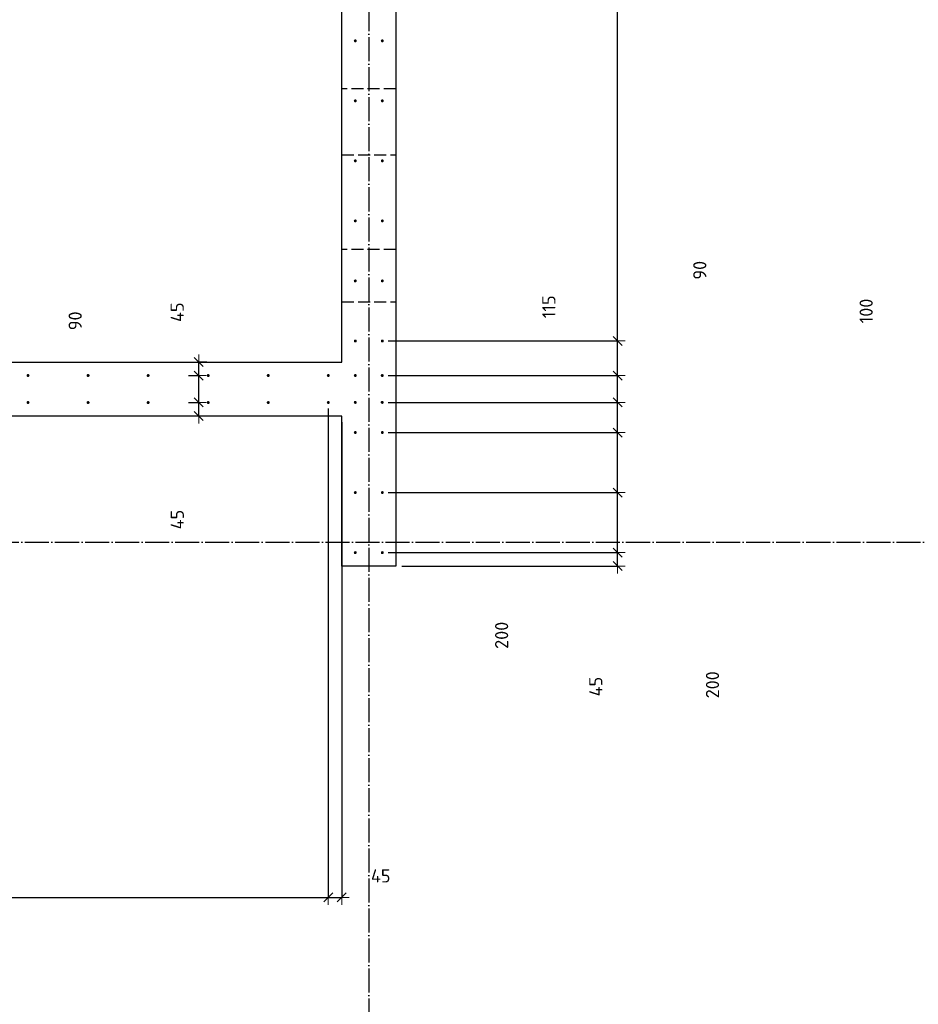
# Model space of a CAD drawing. Header units: millimetres. Extents: x -2258 to 68686, y -2266 to 30725.
# Tile 79 of 83: x 59617 to 62610, y 6860 to 10140. Entities that reach past the tile are written whole.
import ezdxf

# ---------------------------------------------------------------- set-up
doc = ezdxf.new("R2010")
doc.units = ezdxf.units.MM
doc.header["$PDMODE"] = 65
for name, pattern in [('______11', [100, 80, -10, 0, -10]), ('______2', [54, 40, -14]), ('______5', [220, 160, -20, 20, -20])]:
    doc.linetypes.add(name, pattern=pattern)
doc.layers.add('Арм.стержн. вертикальными 1', color=22, linetype='Continuous', lineweight=35)
doc.layers.add('Размерная линия_ общее', color=7, linetype='Continuous', lineweight=13)
doc.layers.add('Осевая линия_ общее', color=7, linetype='______5', lineweight=13, true_color=0xa0a0a0)
doc.styles.add('ISOCPEUR', font='ISOCPEUR')
doc.dimstyles.new('DIMSTYLE_11', dxfattribs={"dimtxt": 44, "dimasz": 50, "dimexe": 0, "dimexo": 0, "dimgap": 22, "dimtad": 2, "dimdec": 0, "dimrnd": 5, "dimzin": 12, "dimdsep": 46, "dimtxsty": 'ISOCPEUR', "dimblk1": 'ALL_ML_STRICH', "dimblk2": 'ALL_ML_STRICH', "dimsah": 1, "dimcen": 0, "dimclrd": 7, "dimclre": 256, "dimclrt": 7, "dimadec": 0, "dimazin": 0, "dimtfac": 1, "dimtdec": 0, "dimtix": 1, "dimtmove": 2, "dimatfit": 3, "dimfxl": 0, "dimtvp": 1.2, "dimtzin": 0, "dimlwd": 0, "dimlwe": -3, "dimarcsym": 0})
doc.dimstyles.new('DIMSTYLE_13', dxfattribs={"dimtxt": 44, "dimasz": 50, "dimexe": 0, "dimexo": 0, "dimgap": 22, "dimtad": 0, "dimdec": 0, "dimrnd": 5, "dimzin": 12, "dimdsep": 46, "dimtxsty": 'ISOCPEUR', "dimblk1": 'ALL_ML_STRICH', "dimblk2": 'ALL_ML_STRICH', "dimsah": 1, "dimcen": 0, "dimclrd": 7, "dimclre": 256, "dimclrt": 7, "dimadec": 0, "dimazin": 0, "dimtfac": 1, "dimtdec": 0, "dimtix": 1, "dimtmove": 2, "dimatfit": 3, "dimfxl": 0, "dimtvp": 1.2, "dimtzin": 0, "dimlwd": 0, "dimlwe": -3, "dimarcsym": 0})
doc.dimstyles.new('DIMSTYLE_3', dxfattribs={"dimtxt": 44, "dimasz": 50, "dimexe": 0, "dimexo": 0, "dimgap": 22, "dimtad": 2, "dimdec": 0, "dimrnd": 5, "dimzin": 12, "dimdsep": 46, "dimtxsty": 'ISOCPEUR', "dimblk1": 'ALL_ML_STRICH', "dimblk2": 'ALL_ML_STRICH', "dimsah": 1, "dimcen": 0, "dimclrd": 7, "dimclre": 256, "dimclrt": 7, "dimadec": 0, "dimazin": 0, "dimtfac": 1, "dimtdec": 0, "dimtix": 1, "dimtmove": 2, "dimatfit": 3, "dimfxl": 0, "dimtzin": 0, "dimlwd": 0, "dimlwe": -3, "dimarcsym": 0})
doc.dimstyles.new('DIMSTYLE_8', dxfattribs={"dimtxt": 44, "dimasz": 50, "dimexe": 0, "dimexo": 0, "dimgap": 22, "dimtad": 0, "dimdec": 0, "dimrnd": 5, "dimzin": 12, "dimdsep": 46, "dimtxsty": 'ISOCPEUR', "dimblk1": 'ALL_ML_STRICH', "dimblk2": 'ALL_ML_STRICH', "dimsah": 1, "dimcen": 0, "dimclrd": 7, "dimclre": 256, "dimclrt": 7, "dimadec": 0, "dimazin": 0, "dimtfac": 1, "dimtdec": 0, "dimtix": 1, "dimtmove": 2, "dimatfit": 3, "dimfxl": 0, "dimtzin": 0, "dimlwd": 0, "dimlwe": -3, "dimarcsym": 0})

# ---------------------------------------------------------------- blocks, each defined once
blk = doc.blocks.new('ALL_ML_STRICH')
at = {"color": 0, "linetype": 'ByBlock', "lineweight": -2}
for p, q in [((-1, 0), (0.5, 0)), ((-0.3, -0.3), (0.3, 0.3)), ((0, -0.5), (0, 0.5))]:
    blk.add_line(p, q, dxfattribs=at)
blk = doc.blocks.new('*D125')
at = {"layer": 'DEFPOINTS', "color": 7, "linetype": 'Continuous', "lineweight": 13, "transparency": 33554687}
for p in [(60825, 8365), (60870, 8320), (61608.5, 8320)]:
    blk.add_point(p, dxfattribs=at)
at = {"layer": 'Размерная линия_ общее', "color": 253, "linetype": 'Continuous', "lineweight": -2, "true_color": 0xa0a0a0, "transparency": 33554687}
for p, q in [((60845, 8365), (61608.5, 8365)), ((60890, 8320), (61608.5, 8320))]:
    blk.add_line(p, q, dxfattribs=at)
at = {"layer": 'Размерная линия_ общее', "color": 7, "linetype": 'Continuous', "lineweight": -2, "transparency": 33554687}
blk.add_line((61608.5, 8320), (61608.5, 8365), dxfattribs=at)
at = {"layer": 'Размерная линия_ общее', "color": 7, "linetype": 'Continuous', "lineweight": 13, "transparency": 33554687, "xscale": 50, "yscale": 50, "zscale": 50}
for p, rotation in [((61608.5, 8365), 90), ((61608.5, 8320), 270)]:
    blk.add_blockref('ALL_ML_STRICH', p, dxfattribs=dict(at, rotation=rotation))
at = {"layer": 'Размерная линия_ общее', "color": 7, "linetype": 'Continuous', "lineweight": 13, "transparency": 33554687, "insert": (61536, 7918.8), "char_height": 44, "width": 88, "attachment_point": 5, "rotation": 90, "style": 'ISOCPEUR'}
blk.add_mtext('\\A1;{45}', dxfattribs=at)
blk = doc.blocks.new('*D126')
at = {"layer": 'DEFPOINTS', "color": 7, "linetype": 'Continuous', "lineweight": 13, "transparency": 33554687}
for p in [(60825, 8565), (60825, 8365), (61608.5, 8365)]:
    blk.add_point(p, dxfattribs=at)
at = {"layer": 'Размерная линия_ общее', "color": 253, "linetype": 'Continuous', "lineweight": -2, "true_color": 0xa0a0a0, "transparency": 33554687}
for p, q in [((60845, 8565), (61608.5, 8565)), ((60845, 8365), (61608.5, 8365))]:
    blk.add_line(p, q, dxfattribs=at)
at = {"layer": 'Размерная линия_ общее', "color": 7, "linetype": 'Continuous', "lineweight": -2, "transparency": 33554687}
blk.add_line((61608.5, 8365), (61608.5, 8565), dxfattribs=at)
at = {"layer": 'Размерная линия_ общее', "color": 7, "linetype": 'Continuous', "lineweight": 13, "transparency": 33554687, "xscale": 50, "yscale": 50, "zscale": 50}
for p, rotation in [((61608.5, 8565), 90), ((61608.5, 8365), 270)]:
    blk.add_blockref('ALL_ML_STRICH', p, dxfattribs=dict(at, rotation=rotation))
at = {"layer": 'Размерная линия_ общее', "color": 7, "linetype": 'Continuous', "lineweight": 13, "transparency": 33554687, "insert": (61924.7, 7924.7), "char_height": 44, "width": 132, "attachment_point": 5, "rotation": 90, "style": 'ISOCPEUR'}
blk.add_mtext('\\A1;{200}', dxfattribs=at)
blk = doc.blocks.new('*D127')
at = {"layer": 'DEFPOINTS', "color": 7, "linetype": 'Continuous', "lineweight": 13, "transparency": 33554687}
for p in [(60825, 8765), (60825, 8565), (61608.5, 8565)]:
    blk.add_point(p, dxfattribs=at)
at = {"layer": 'Размерная линия_ общее', "color": 253, "linetype": 'Continuous', "lineweight": -2, "true_color": 0xa0a0a0, "transparency": 33554687}
for p, q in [((60845, 8765), (61608.5, 8765)), ((60845, 8565), (61608.5, 8565))]:
    blk.add_line(p, q, dxfattribs=at)
at = {"layer": 'Размерная линия_ общее', "color": 7, "linetype": 'Continuous', "lineweight": -2, "transparency": 33554687}
blk.add_line((61608.5, 8565), (61608.5, 8765), dxfattribs=at)
at = {"layer": 'Размерная линия_ общее', "color": 7, "linetype": 'Continuous', "lineweight": 13, "transparency": 33554687, "xscale": 50, "yscale": 50, "zscale": 50}
for p, rotation in [((61608.5, 8765), 90), ((61608.5, 8565), 270)]:
    blk.add_blockref('ALL_ML_STRICH', p, dxfattribs=dict(at, rotation=rotation))
at = {"layer": 'Размерная линия_ общее', "color": 7, "linetype": 'Continuous', "lineweight": 13, "transparency": 33554687, "insert": (61222.4, 8089.6), "char_height": 44, "width": 132, "attachment_point": 5, "rotation": 90, "style": 'ISOCPEUR'}
blk.add_mtext('\\A1;{200}', dxfattribs=at)
blk = doc.blocks.new('*D128')
at = {"layer": 'DEFPOINTS', "color": 7, "linetype": 'Continuous', "lineweight": 13, "transparency": 33554687}
for p in [(60824.5, 8865.5), (60825, 8765), (61608.5, 8765)]:
    blk.add_point(p, dxfattribs=at)
at = {"layer": 'Размерная линия_ общее', "color": 253, "linetype": 'Continuous', "lineweight": -2, "true_color": 0xa0a0a0, "transparency": 33554687}
for p, q in [((60844.5, 8865.5), (61608.5, 8865.5)), ((60845, 8765), (61608.5, 8765))]:
    blk.add_line(p, q, dxfattribs=at)
at = {"layer": 'Размерная линия_ общее', "color": 7, "linetype": 'Continuous', "lineweight": -2, "transparency": 33554687}
blk.add_line((61608.5, 8765), (61608.5, 8865.5), dxfattribs=at)
at = {"layer": 'Размерная линия_ общее', "color": 7, "linetype": 'Continuous', "lineweight": 13, "transparency": 33554687, "xscale": 50, "yscale": 50, "zscale": 50}
for p, rotation in [((61608.5, 8865.5), 90), ((61608.5, 8765), 270)]:
    blk.add_blockref('ALL_ML_STRICH', p, dxfattribs=dict(at, rotation=rotation))
at = {"layer": 'Размерная линия_ общее', "color": 7, "linetype": 'Continuous', "lineweight": 13, "transparency": 33554687, "insert": (62436.5, 9169.9), "char_height": 44, "width": 132, "attachment_point": 5, "rotation": 90, "style": 'ISOCPEUR'}
blk.add_mtext('\\A1;{100}', dxfattribs=at)
blk = doc.blocks.new('*D129')
at = {"layer": 'DEFPOINTS', "color": 7, "linetype": 'Continuous', "lineweight": 13, "transparency": 33554687}
for p in [(60824.5, 8955), (60824.5, 8865.5), (61608.5, 8865.5)]:
    blk.add_point(p, dxfattribs=at)
at = {"layer": 'Размерная линия_ общее', "color": 253, "linetype": 'Continuous', "lineweight": -2, "true_color": 0xa0a0a0, "transparency": 33554687}
for p, q in [((60844.5, 8955), (61608.5, 8955)), ((60844.5, 8865.5), (61608.5, 8865.5))]:
    blk.add_line(p, q, dxfattribs=at)
at = {"layer": 'Размерная линия_ общее', "color": 7, "linetype": 'Continuous', "lineweight": -2, "transparency": 33554687}
blk.add_line((61608.5, 8865.5), (61608.5, 8955), dxfattribs=at)
at = {"layer": 'Размерная линия_ общее', "color": 7, "linetype": 'Continuous', "lineweight": 13, "transparency": 33554687, "xscale": 50, "yscale": 50, "zscale": 50}
for p, rotation in [((61608.5, 8955), 90), ((61608.5, 8865.5), 270)]:
    blk.add_blockref('ALL_ML_STRICH', p, dxfattribs=dict(at, rotation=rotation))
at = {"layer": 'Размерная линия_ общее', "color": 7, "linetype": 'Continuous', "lineweight": 13, "transparency": 33554687, "insert": (61882.4, 9305.6), "char_height": 44, "width": 88, "attachment_point": 5, "rotation": 90, "style": 'ISOCPEUR'}
blk.add_mtext('\\A1;{90}', dxfattribs=at)
blk = doc.blocks.new('*D130')
at = {"layer": 'DEFPOINTS', "color": 7, "linetype": 'Continuous', "lineweight": 13, "transparency": 33554687}
for p in [(60825, 9070), (60824.5, 8955), (61608.5, 8955)]:
    blk.add_point(p, dxfattribs=at)
at = {"layer": 'Размерная линия_ общее', "color": 253, "linetype": 'Continuous', "lineweight": -2, "true_color": 0xa0a0a0, "transparency": 33554687}
for p, q in [((60845, 9070), (61608.5, 9070)), ((60844.5, 8955), (61608.5, 8955))]:
    blk.add_line(p, q, dxfattribs=at)
at = {"layer": 'Размерная линия_ общее', "color": 7, "linetype": 'Continuous', "lineweight": -2, "transparency": 33554687}
blk.add_line((61608.5, 8955), (61608.5, 9070), dxfattribs=at)
at = {"layer": 'Размерная линия_ общее', "color": 7, "linetype": 'Continuous', "lineweight": 13, "transparency": 33554687, "xscale": 50, "yscale": 50, "zscale": 50}
for p, rotation in [((61608.5, 9070), 90), ((61608.5, 8955), 270)]:
    blk.add_blockref('ALL_ML_STRICH', p, dxfattribs=dict(at, rotation=rotation))
at = {"layer": 'Размерная линия_ общее', "color": 7, "linetype": 'Continuous', "lineweight": 13, "transparency": 33554687, "insert": (61379.6, 9183.9), "char_height": 44, "width": 132, "attachment_point": 5, "rotation": 90, "style": 'ISOCPEUR'}
blk.add_mtext('\\A1;{115}', dxfattribs=at)
blk = doc.blocks.new('*D131')
at = {"layer": 'DEFPOINTS', "color": 7, "linetype": 'Continuous', "lineweight": 13, "transparency": 33554687}
for p in [(60825, 13870), (60825, 9070), (61608.5, 9070)]:
    blk.add_point(p, dxfattribs=at)
at = {"layer": 'Размерная линия_ общее', "color": 253, "linetype": 'Continuous', "lineweight": -2, "true_color": 0xa0a0a0, "transparency": 33554687}
for p, q in [((60845, 13870), (61608.5, 13870)), ((60845, 9070), (61608.5, 9070))]:
    blk.add_line(p, q, dxfattribs=at)
at = {"layer": 'Размерная линия_ общее', "color": 7, "linetype": 'Continuous', "lineweight": -2, "transparency": 33554687}
blk.add_line((61608.5, 9070), (61608.5, 13870), dxfattribs=at)
at = {"layer": 'Размерная линия_ общее', "color": 7, "linetype": 'Continuous', "lineweight": 13, "transparency": 33554687, "xscale": 50, "yscale": 50, "zscale": 50}
for p, rotation in [((61608.5, 13870), 90), ((61608.5, 9070), 270)]:
    blk.add_blockref('ALL_ML_STRICH', p, dxfattribs=dict(at, rotation=rotation))
at = {"layer": 'Размерная линия_ общее', "color": 7, "linetype": 'Continuous', "lineweight": 13, "transparency": 33554687, "insert": (61514.5, 11314), "char_height": 44, "width": 2.2, "attachment_point": 1, "rotation": 90, "line_spacing_factor": 0.60241, "style": 'ISOCPEUR'}
blk.add_mtext('\\W0.91;24х200=4800', dxfattribs=at)
blk = doc.blocks.new('*D139')
at = {"layer": 'DEFPOINTS', "color": 7, "linetype": 'Continuous', "lineweight": 13, "transparency": 33554687}
for p in [(60159.6, 8865.5), (60213.3, 8820), (60260.1, 8820)]:
    blk.add_point(p, dxfattribs=at)
at = {"layer": 'Размерная линия_ общее', "color": 253, "linetype": 'Continuous', "lineweight": -2, "true_color": 0xa0a0a0, "transparency": 33554687}
for p, q in [((60179.6, 8865.5), (60213.3, 8865.5)), ((60240.1, 8820), (60213.3, 8820))]:
    blk.add_line(p, q, dxfattribs=at)
at = {"layer": 'Размерная линия_ общее', "color": 7, "linetype": 'Continuous', "lineweight": -2, "transparency": 33554687}
blk.add_line((60213.3, 8820), (60213.3, 8865.5), dxfattribs=at)
at = {"layer": 'Размерная линия_ общее', "color": 7, "linetype": 'Continuous', "lineweight": 13, "transparency": 33554687, "xscale": 50, "yscale": 50, "zscale": 50}
for p, rotation in [((60213.3, 8865.5), 90), ((60213.3, 8820), 270)]:
    blk.add_blockref('ALL_ML_STRICH', p, dxfattribs=dict(at, rotation=rotation))
at = {"layer": 'Размерная линия_ общее', "color": 7, "linetype": 'Continuous', "lineweight": 13, "transparency": 33554687, "insert": (60141.9, 8475.1), "char_height": 44, "width": 88, "attachment_point": 5, "rotation": 90, "style": 'ISOCPEUR'}
blk.add_mtext('\\A1;{45}', dxfattribs=at)
blk = doc.blocks.new('*D140')
at = {"layer": 'DEFPOINTS', "color": 7, "linetype": 'Continuous', "lineweight": 13, "transparency": 33554687}
for p in [(60159.6, 8955), (60159.6, 8865.5), (60213.3, 8865.5)]:
    blk.add_point(p, dxfattribs=at)
at = {"layer": 'Размерная линия_ общее', "color": 253, "linetype": 'Continuous', "lineweight": -2, "true_color": 0xa0a0a0, "transparency": 33554687}
for p, q in [((60179.6, 8955), (60213.3, 8955)), ((60179.6, 8865.5), (60213.3, 8865.5))]:
    blk.add_line(p, q, dxfattribs=at)
at = {"layer": 'Размерная линия_ общее', "color": 7, "linetype": 'Continuous', "lineweight": -2, "transparency": 33554687}
blk.add_line((60213.3, 8865.5), (60213.3, 8955), dxfattribs=at)
at = {"layer": 'Размерная линия_ общее', "color": 7, "linetype": 'Continuous', "lineweight": 13, "transparency": 33554687, "xscale": 50, "yscale": 50, "zscale": 50}
for p, rotation in [((60213.3, 8955), 90), ((60213.3, 8865.5), 270)]:
    blk.add_blockref('ALL_ML_STRICH', p, dxfattribs=dict(at, rotation=rotation))
at = {"layer": 'Размерная линия_ общее', "color": 7, "linetype": 'Continuous', "lineweight": 13, "transparency": 33554687, "insert": (59802, 9137.2), "char_height": 44, "width": 88, "attachment_point": 5, "rotation": 90, "style": 'ISOCPEUR'}
blk.add_mtext('\\A1;{90}', dxfattribs=at)
blk = doc.blocks.new('*D141')
at = {"layer": 'DEFPOINTS', "color": 7, "linetype": 'Continuous', "lineweight": 13, "transparency": 33554687}
for p in [(60260.1, 9000), (60159.6, 8955), (60213.3, 8955)]:
    blk.add_point(p, dxfattribs=at)
at = {"layer": 'Размерная линия_ общее', "color": 253, "linetype": 'Continuous', "lineweight": -2, "true_color": 0xa0a0a0, "transparency": 33554687}
for p, q in [((60240.1, 9000), (60213.3, 9000)), ((60179.6, 8955), (60213.3, 8955))]:
    blk.add_line(p, q, dxfattribs=at)
at = {"layer": 'Размерная линия_ общее', "color": 7, "linetype": 'Continuous', "lineweight": -2, "transparency": 33554687}
blk.add_line((60213.3, 8955), (60213.3, 9000), dxfattribs=at)
at = {"layer": 'Размерная линия_ общее', "color": 7, "linetype": 'Continuous', "lineweight": 13, "transparency": 33554687, "xscale": 50, "yscale": 50, "zscale": 50}
for p, rotation in [((60213.3, 9000), 90), ((60213.3, 8955), 270)]:
    blk.add_blockref('ALL_ML_STRICH', p, dxfattribs=dict(at, rotation=rotation))
at = {"layer": 'Размерная линия_ общее', "color": 7, "linetype": 'Continuous', "lineweight": 13, "transparency": 33554687, "insert": (60141.7, 9165.8), "char_height": 44, "width": 88, "attachment_point": 5, "rotation": 90, "style": 'ISOCPEUR'}
blk.add_mtext('\\A1;{45}', dxfattribs=at)
blk = doc.blocks.new('*D460')
at = {"layer": 'DEFPOINTS', "color": 7, "linetype": 'Continuous', "lineweight": 13, "transparency": 33554687}
for p in [(58245, 8865), (60645, 8865), (58245, 7216.7)]:
    blk.add_point(p, dxfattribs=at)
at = {"layer": 'Размерная линия_ общее', "color": 253, "linetype": 'Continuous', "lineweight": -2, "true_color": 0xa0a0a0, "transparency": 33554687}
for p, q in [((58245, 8845), (58245, 7216.7)), ((60645, 8845), (60645, 7216.7))]:
    blk.add_line(p, q, dxfattribs=at)
at = {"layer": 'Размерная линия_ общее', "color": 7, "linetype": 'Continuous', "lineweight": -2, "transparency": 33554687}
blk.add_line((58245, 7216.7), (60645, 7216.7), dxfattribs=at)
at = {"layer": 'Размерная линия_ общее', "color": 7, "linetype": 'Continuous', "lineweight": 13, "transparency": 33554687, "xscale": 50, "yscale": 50, "zscale": 50, "rotation": 180}
blk.add_blockref('ALL_ML_STRICH', (58245, 7216.7), dxfattribs=at)
at = {"layer": 'Размерная линия_ общее', "color": 7, "linetype": 'Continuous', "lineweight": 13, "transparency": 33554687, "xscale": 50, "yscale": 50, "zscale": 50}
blk.add_blockref('ALL_ML_STRICH', (60645, 7216.7), dxfattribs=at)
at = {"layer": 'Размерная линия_ общее', "color": 7, "linetype": 'Continuous', "lineweight": 13, "transparency": 33554687, "insert": (59295, 7310.7), "char_height": 44, "width": 2.2, "attachment_point": 1, "line_spacing_factor": 0.60241, "style": 'ISOCPEUR'}
blk.add_mtext('\\W0.91;12х200=2400', dxfattribs=at)
blk = doc.blocks.new('*D461')
at = {"layer": 'DEFPOINTS', "color": 7, "linetype": 'Continuous', "lineweight": 13, "transparency": 33554687}
for p in [(60645, 8865), (60690, 8820), (60645, 7216.7)]:
    blk.add_point(p, dxfattribs=at)
at = {"layer": 'Размерная линия_ общее', "color": 253, "linetype": 'Continuous', "lineweight": -2, "true_color": 0xa0a0a0, "transparency": 33554687}
for p, q in [((60645, 8845), (60645, 7216.7)), ((60690, 8800), (60690, 7216.7))]:
    blk.add_line(p, q, dxfattribs=at)
at = {"layer": 'Размерная линия_ общее', "color": 7, "linetype": 'Continuous', "lineweight": -2, "transparency": 33554687}
blk.add_line((60645, 7216.7), (60690, 7216.7), dxfattribs=at)
at = {"layer": 'Размерная линия_ общее', "color": 7, "linetype": 'Continuous', "lineweight": 13, "transparency": 33554687, "xscale": 50, "yscale": 50, "zscale": 50, "rotation": 180}
blk.add_blockref('ALL_ML_STRICH', (60645, 7216.7), dxfattribs=at)
at = {"layer": 'Размерная линия_ общее', "color": 7, "linetype": 'Continuous', "lineweight": 13, "transparency": 33554687, "xscale": 50, "yscale": 50, "zscale": 50}
blk.add_blockref('ALL_ML_STRICH', (60690, 7216.7), dxfattribs=at)
at = {"layer": 'Размерная линия_ общее', "color": 7, "linetype": 'Continuous', "lineweight": 13, "transparency": 33554687, "insert": (60819.7, 7288.2), "char_height": 44, "width": 88, "attachment_point": 5, "style": 'ISOCPEUR'}
blk.add_mtext('\\A1;{45}', dxfattribs=at)

msp = doc.modelspace()

# ---------------------------------------------------------------- hatches: boundary and pattern name
at = {"layer": 'Арм.стержн. вертикальными 1', "linetype": 'Continuous', "lineweight": 50, "transparency": 33554687}
for points in [[(60740, 10070), (60739.6, 10071.9), (60738.5, 10073.5), (60736.9, 10074.6), (60735, 10075), (60733.1, 10074.6), (60731.5, 10073.5), (60730.4, 10071.9), (60730, 10070), (60730.4, 10068.1), (60731.5, 10066.5), (60733.1, 10065.4), (60735, 10065), (60736.9, 10065.4), (60738.5, 10066.5), (60739.6, 10068.1)], [(60830, 10070), (60829.6, 10071.9), (60828.5, 10073.5), (60826.9, 10074.6), (60825, 10075), (60823.1, 10074.6), (60821.5, 10073.5), (60820.4, 10071.9), (60820, 10070), (60820.4, 10068.1), (60821.5, 10066.5), (60823.1, 10065.4), (60825, 10065), (60826.9, 10065.4), (60828.5, 10066.5), (60829.6, 10068.1)], [(60740, 9870), (60739.6, 9871.9), (60738.5, 9873.5), (60736.9, 9874.6), (60735, 9875), (60733.1, 9874.6), (60731.5, 9873.5), (60730.4, 9871.9), (60730, 9870), (60730.4, 9868.1), (60731.5, 9866.5), (60733.1, 9865.4), (60735, 9865), (60736.9, 9865.4), (60738.5, 9866.5), (60739.6, 9868.1)], [(60830, 9870), (60829.6, 9871.9), (60828.5, 9873.5), (60826.9, 9874.6), (60825, 9875), (60823.1, 9874.6), (60821.5, 9873.5), (60820.4, 9871.9), (60820, 9870), (60820.4, 9868.1), (60821.5, 9866.5), (60823.1, 9865.4), (60825, 9865), (60826.9, 9865.4), (60828.5, 9866.5), (60829.6, 9868.1)], [(60740, 9670), (60739.6, 9671.9), (60738.5, 9673.5), (60736.9, 9674.6), (60735, 9675), (60733.1, 9674.6), (60731.5, 9673.5), (60730.4, 9671.9), (60730, 9670), (60730.4, 9668.1), (60731.5, 9666.5), (60733.1, 9665.4), (60735, 9665), (60736.9, 9665.4), (60738.5, 9666.5), (60739.6, 9668.1)], [(60830, 9670), (60829.6, 9671.9), (60828.5, 9673.5), (60826.9, 9674.6), (60825, 9675), (60823.1, 9674.6), (60821.5, 9673.5), (60820.4, 9671.9), (60820, 9670), (60820.4, 9668.1), (60821.5, 9666.5), (60823.1, 9665.4), (60825, 9665), (60826.9, 9665.4), (60828.5, 9666.5), (60829.6, 9668.1)], [(60740, 9470), (60739.6, 9471.9), (60738.5, 9473.5), (60736.9, 9474.6), (60735, 9475), (60733.1, 9474.6), (60731.5, 9473.5), (60730.4, 9471.9), (60730, 9470), (60730.4, 9468.1), (60731.5, 9466.5), (60733.1, 9465.4), (60735, 9465), (60736.9, 9465.4), (60738.5, 9466.5), (60739.6, 9468.1)], [(60830, 9470), (60829.6, 9471.9), (60828.5, 9473.5), (60826.9, 9474.6), (60825, 9475), (60823.1, 9474.6), (60821.5, 9473.5), (60820.4, 9471.9), (60820, 9470), (60820.4, 9468.1), (60821.5, 9466.5), (60823.1, 9465.4), (60825, 9465), (60826.9, 9465.4), (60828.5, 9466.5), (60829.6, 9468.1)], [(60740, 9270), (60739.6, 9271.9), (60738.5, 9273.5), (60736.9, 9274.6), (60735, 9275), (60733.1, 9274.6), (60731.5, 9273.5), (60730.4, 9271.9), (60730, 9270), (60730.4, 9268.1), (60731.5, 9266.5), (60733.1, 9265.4), (60735, 9265), (60736.9, 9265.4), (60738.5, 9266.5), (60739.6, 9268.1)], [(60830, 9270), (60829.6, 9271.9), (60828.5, 9273.5), (60826.9, 9274.6), (60825, 9275), (60823.1, 9274.6), (60821.5, 9273.5), (60820.4, 9271.9), (60820, 9270), (60820.4, 9268.1), (60821.5, 9266.5), (60823.1, 9265.4), (60825, 9265), (60826.9, 9265.4), (60828.5, 9266.5), (60829.6, 9268.1)], [(60740, 9070), (60739.6, 9071.9), (60738.5, 9073.5), (60736.9, 9074.6), (60735, 9075), (60733.1, 9074.6), (60731.5, 9073.5), (60730.4, 9071.9), (60730, 9070), (60730.4, 9068.1), (60731.5, 9066.5), (60733.1, 9065.4), (60735, 9065), (60736.9, 9065.4), (60738.5, 9066.5), (60739.6, 9068.1)], [(60830, 9070), (60829.6, 9071.9), (60828.5, 9073.5), (60826.9, 9074.6), (60825, 9075), (60823.1, 9074.6), (60821.5, 9073.5), (60820.4, 9071.9), (60820, 9070), (60820.4, 9068.1), (60821.5, 9066.5), (60823.1, 9065.4), (60825, 9065), (60826.9, 9065.4), (60828.5, 9066.5), (60829.6, 9068.1)], [(59650, 8955), (59649.6, 8956.9), (59648.5, 8958.5), (59646.9, 8959.6), (59645, 8960), (59643.1, 8959.6), (59641.5, 8958.5), (59640.4, 8956.9), (59640, 8955), (59640.4, 8953.1), (59641.5, 8951.5), (59643.1, 8950.4), (59645, 8950), (59646.9, 8950.4), (59648.5, 8951.5), (59649.6, 8953.1)], [(59850, 8955), (59849.6, 8956.9), (59848.5, 8958.5), (59846.9, 8959.6), (59845, 8960), (59843.1, 8959.6), (59841.5, 8958.5), (59840.4, 8956.9), (59840, 8955), (59840.4, 8953.1), (59841.5, 8951.5), (59843.1, 8950.4), (59845, 8950), (59846.9, 8950.4), (59848.5, 8951.5), (59849.6, 8953.1)], [(60050, 8955), (60049.6, 8956.9), (60048.5, 8958.5), (60046.9, 8959.6), (60045, 8960), (60043.1, 8959.6), (60041.5, 8958.5), (60040.4, 8956.9), (60040, 8955), (60040.4, 8953.1), (60041.5, 8951.5), (60043.1, 8950.4), (60045, 8950), (60046.9, 8950.4), (60048.5, 8951.5), (60049.6, 8953.1)], [(60250, 8955), (60249.6, 8956.9), (60248.5, 8958.5), (60246.9, 8959.6), (60245, 8960), (60243.1, 8959.6), (60241.5, 8958.5), (60240.4, 8956.9), (60240, 8955), (60240.4, 8953.1), (60241.5, 8951.5), (60243.1, 8950.4), (60245, 8950), (60246.9, 8950.4), (60248.5, 8951.5), (60249.6, 8953.1)], [(60450, 8955), (60449.6, 8956.9), (60448.5, 8958.5), (60446.9, 8959.6), (60445, 8960), (60443.1, 8959.6), (60441.5, 8958.5), (60440.4, 8956.9), (60440, 8955), (60440.4, 8953.1), (60441.5, 8951.5), (60443.1, 8950.4), (60445, 8950), (60446.9, 8950.4), (60448.5, 8951.5), (60449.6, 8953.1)], [(60650, 8955), (60649.6, 8956.9), (60648.5, 8958.5), (60646.9, 8959.6), (60645, 8960), (60643.1, 8959.6), (60641.5, 8958.5), (60640.4, 8956.9), (60640, 8955), (60640.4, 8953.1), (60641.5, 8951.5), (60643.1, 8950.4), (60645, 8950), (60646.9, 8950.4), (60648.5, 8951.5), (60649.6, 8953.1)], [(60740, 8955), (60739.6, 8956.9), (60738.5, 8958.5), (60736.9, 8959.6), (60735, 8960), (60733.1, 8959.6), (60731.5, 8958.5), (60730.4, 8956.9), (60730, 8955), (60730.4, 8953.1), (60731.5, 8951.5), (60733.1, 8950.4), (60735, 8950), (60736.9, 8950.4), (60738.5, 8951.5), (60739.6, 8953.1)], [(60829.5, 8955), (60829.2, 8956.9), (60828.1, 8958.5), (60826.4, 8959.6), (60824.5, 8960), (60822.6, 8959.6), (60821, 8958.5), (60819.9, 8956.9), (60819.5, 8955), (60819.9, 8953.1), (60821, 8951.5), (60822.6, 8950.4), (60824.5, 8950), (60826.4, 8950.4), (60828.1, 8951.5), (60829.2, 8953.1)], [(59650, 8865), (59649.6, 8866.9), (59648.5, 8868.5), (59646.9, 8869.6), (59645, 8870), (59643.1, 8869.6), (59641.5, 8868.5), (59640.4, 8866.9), (59640, 8865), (59640.4, 8863.1), (59641.5, 8861.5), (59643.1, 8860.4), (59645, 8860), (59646.9, 8860.4), (59648.5, 8861.5), (59649.6, 8863.1)], [(59850, 8865), (59849.6, 8866.9), (59848.5, 8868.5), (59846.9, 8869.6), (59845, 8870), (59843.1, 8869.6), (59841.5, 8868.5), (59840.4, 8866.9), (59840, 8865), (59840.4, 8863.1), (59841.5, 8861.5), (59843.1, 8860.4), (59845, 8860), (59846.9, 8860.4), (59848.5, 8861.5), (59849.6, 8863.1)], [(60050, 8865), (60049.6, 8866.9), (60048.5, 8868.5), (60046.9, 8869.6), (60045, 8870), (60043.1, 8869.6), (60041.5, 8868.5), (60040.4, 8866.9), (60040, 8865), (60040.4, 8863.1), (60041.5, 8861.5), (60043.1, 8860.4), (60045, 8860), (60046.9, 8860.4), (60048.5, 8861.5), (60049.6, 8863.1)], [(60250, 8865), (60249.6, 8866.9), (60248.5, 8868.5), (60246.9, 8869.6), (60245, 8870), (60243.1, 8869.6), (60241.5, 8868.5), (60240.4, 8866.9), (60240, 8865), (60240.4, 8863.1), (60241.5, 8861.5), (60243.1, 8860.4), (60245, 8860), (60246.9, 8860.4), (60248.5, 8861.5), (60249.6, 8863.1)], [(60450, 8865), (60449.6, 8866.9), (60448.5, 8868.5), (60446.9, 8869.6), (60445, 8870), (60443.1, 8869.6), (60441.5, 8868.5), (60440.4, 8866.9), (60440, 8865), (60440.4, 8863.1), (60441.5, 8861.5), (60443.1, 8860.4), (60445, 8860), (60446.9, 8860.4), (60448.5, 8861.5), (60449.6, 8863.1)], [(60650, 8865), (60649.6, 8866.9), (60648.5, 8868.5), (60646.9, 8869.6), (60645, 8870), (60643.1, 8869.6), (60641.5, 8868.5), (60640.4, 8866.9), (60640, 8865), (60640.4, 8863.1), (60641.5, 8861.5), (60643.1, 8860.4), (60645, 8860), (60646.9, 8860.4), (60648.5, 8861.5), (60649.6, 8863.1)], [(60740, 8865.5), (60739.6, 8867.4), (60738.5, 8869), (60736.9, 8870.1), (60735, 8870.5), (60733.1, 8870.1), (60731.5, 8869), (60730.4, 8867.4), (60730, 8865.5), (60730.4, 8863.6), (60731.5, 8861.9), (60733.1, 8860.8), (60735, 8860.5), (60736.9, 8860.8), (60738.5, 8861.9), (60739.6, 8863.6)], [(60829.5, 8865.5), (60829.2, 8867.4), (60828.1, 8869), (60826.4, 8870.1), (60824.5, 8870.5), (60822.6, 8870.1), (60821, 8869), (60819.9, 8867.4), (60819.5, 8865.5), (60819.9, 8863.6), (60821, 8861.9), (60822.6, 8860.8), (60824.5, 8860.5), (60826.4, 8860.8), (60828.1, 8861.9), (60829.2, 8863.6)], [(60740, 8765), (60739.6, 8766.9), (60738.5, 8768.5), (60736.9, 8769.6), (60735, 8770), (60733.1, 8769.6), (60731.5, 8768.5), (60730.4, 8766.9), (60730, 8765), (60730.4, 8763.1), (60731.5, 8761.5), (60733.1, 8760.4), (60735, 8760), (60736.9, 8760.4), (60738.5, 8761.5), (60739.6, 8763.1)], [(60830, 8765), (60829.6, 8766.9), (60828.5, 8768.5), (60826.9, 8769.6), (60825, 8770), (60823.1, 8769.6), (60821.5, 8768.5), (60820.4, 8766.9), (60820, 8765), (60820.4, 8763.1), (60821.5, 8761.5), (60823.1, 8760.4), (60825, 8760), (60826.9, 8760.4), (60828.5, 8761.5), (60829.6, 8763.1)], [(60740, 8565), (60739.6, 8566.9), (60738.5, 8568.5), (60736.9, 8569.6), (60735, 8570), (60733.1, 8569.6), (60731.5, 8568.5), (60730.4, 8566.9), (60730, 8565), (60730.4, 8563.1), (60731.5, 8561.5), (60733.1, 8560.4), (60735, 8560), (60736.9, 8560.4), (60738.5, 8561.5), (60739.6, 8563.1)], [(60830, 8565), (60829.6, 8566.9), (60828.5, 8568.5), (60826.9, 8569.6), (60825, 8570), (60823.1, 8569.6), (60821.5, 8568.5), (60820.4, 8566.9), (60820, 8565), (60820.4, 8563.1), (60821.5, 8561.5), (60823.1, 8560.4), (60825, 8560), (60826.9, 8560.4), (60828.5, 8561.5), (60829.6, 8563.1)], [(60740, 8365), (60739.6, 8366.9), (60738.5, 8368.5), (60736.9, 8369.6), (60735, 8370), (60733.1, 8369.6), (60731.5, 8368.5), (60730.4, 8366.9), (60730, 8365), (60730.4, 8363.1), (60731.5, 8361.5), (60733.1, 8360.4), (60735, 8360), (60736.9, 8360.4), (60738.5, 8361.5), (60739.6, 8363.1)], [(60830, 8365), (60829.6, 8366.9), (60828.5, 8368.5), (60826.9, 8369.6), (60825, 8370), (60823.1, 8369.6), (60821.5, 8368.5), (60820.4, 8366.9), (60820, 8365), (60820.4, 8363.1), (60821.5, 8361.5), (60823.1, 8360.4), (60825, 8360), (60826.9, 8360.4), (60828.5, 8361.5), (60829.6, 8363.1)]]:
    msp.add_hatch(color=4, dxfattribs=at).paths.add_polyline_path(points)

# ---------------------------------------------------------------- linework, layer by layer
at = {"color": 7, "linetype": 'Continuous', "lineweight": 25, "transparency": 33554687}
for p, q in [((60690, 9000), (60690, 13045)), ((60870, 13045), (60870, 8320)), ((59395, 9000), (60690, 9000)), ((60690, 8820), (58160, 8820)), ((60690, 8320), (60690, 8820)), ((60870, 8320), (60690, 8320))]:
    msp.add_line(p, q, dxfattribs=at)
at = {"color": 7, "linetype": '______2', "lineweight": 25, "transparency": 33554687}
for p, q in [((60870, 9910), (60690, 9910)), ((60690, 9690), (60870, 9690)), ((60870, 9375), (60690, 9375)), ((60690, 9200), (60870, 9200))]:
    msp.add_line(p, q, dxfattribs=at)
at = {"layer": 'Осевая линия_ общее', "color": 253, "linetype": '______11', "lineweight": -3, "true_color": 0xa0a0a0, "transparency": 33554687}
for p, q in [((60780, 16188.5), (60780, -2123)), ((25000, 8400), (68563.9, 8400))]:
    msp.add_line(p, q, dxfattribs=at)

# ---------------------------------------------------------------- dimensions: what is measured, and where the dimension line sits
at = {"layer": 'Размерная линия_ общее', "color": 7, "linetype": 'Continuous', "lineweight": 13, "transparency": 33554687}
dim = msp.add_linear_dim(base=(61608.5, 13870), p1=(60845, 9070), p2=(60845, 13870), angle=90, text='\\W0.91;24х200=4800', dimstyle='DIMSTYLE_3', override={"dimpost": '<>', "dimclrd": 7, "dimclre": 253, "dimclrt": 7, "dimlwd": 0, "dimlwe": 65533}, dxfattribs=at)
dim.commit()
dim.dimension.update_dxf_attribs({"geometry": '*D131', "text_midpoint": (61586.5, 11470), "dimtype": 160})
for base, p1, p2, dimstyle, picture, middle in [((61608.5157, 8955), (60844.5313, 8865.4687), (60844.5313, 8955), 'DIMSTYLE_13', '*D129', (61882.3517, 9305.5986)), ((61608.5, 9070), (60844.5, 8955), (60845, 9070), 'DIMSTYLE_11', '*D130', (61379.6, 9183.9)), ((61608.5157, 8865.4687), (60844.9997, 8765), (60844.5313, 8865.4687), 'DIMSTYLE_13', '*D128', (62436.5157, 9169.9007)), ((60213.3, 9000), (60179.6, 8955), (60240.1, 9000), 'DIMSTYLE_11', '*D141', (60141.7, 9165.8)), ((60213.3334, 8955.0003), (60179.633, 8865.469), (60179.633, 8955.0003), 'DIMSTYLE_11', '*D140', (59801.9919, 9137.2085)), ((60213.3334, 8865.469), (60240.1209, 8820), (60179.633, 8865.469), 'DIMSTYLE_11', '*D139', (60141.9495, 8475.1244)), ((61608.5, 8765), (60845, 8565), (60845, 8765), 'DIMSTYLE_3', '*D127', (61222.4, 8089.6)), ((61608.5, 8565), (60845, 8365), (60845, 8565), 'DIMSTYLE_8', '*D126', (61924.7, 7924.7)), ((61608.5, 8365), (60890, 8320), (60845, 8365), 'DIMSTYLE_11', '*D125', (61536, 7918.8))]:
    dim = msp.add_linear_dim(base=base, p1=p1, p2=p2, angle=90, dimstyle=dimstyle, override={"dimpost": '<>', "dimclrd": 7, "dimclre": 253, "dimclrt": 7, "dimlwd": 0, "dimlwe": 65533}, dxfattribs=at)
    dim.commit()
    dim.dimension.update_dxf_attribs({"geometry": picture, "text_midpoint": middle, "dimtype": 160})
dim = msp.add_linear_dim(base=(60645, 7216.7), p1=(58245, 8845), p2=(60645, 8845), text='\\W0.91;12х200=2400', dimstyle='DIMSTYLE_3', override={"dimpost": '<>', "dimclrd": 7, "dimclre": 253, "dimclrt": 7, "dimlwd": 0, "dimlwe": 65533}, dxfattribs=at)
dim.commit()
dim.dimension.update_dxf_attribs({"geometry": '*D460', "text_midpoint": (59445, 7238.7), "dimtype": 160})
dim = msp.add_linear_dim(base=(60690, 7216.7), p1=(60645, 8845), p2=(60690, 8800), dimstyle='DIMSTYLE_11', override={"dimpost": '<>', "dimclrd": 7, "dimclre": 253, "dimclrt": 7, "dimlwd": 0, "dimlwe": 65533}, dxfattribs=at)
dim.commit()
dim.dimension.update_dxf_attribs({"geometry": '*D461', "text_midpoint": (60819.7, 7288.2), "dimtype": 160})

doc.saveas('drawing.dxf')
